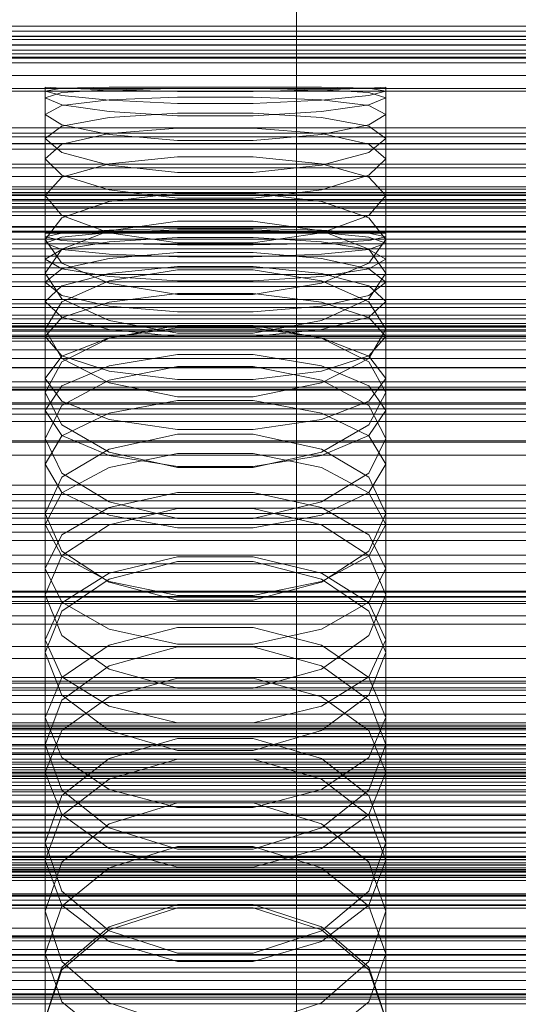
# Model space of a CAD drawing. Header units: millimetres. Extents: x -1970 to 61924, y -58230 to 6847.
# Tile 139 of 256: x -34 to 27, y -33996 to -33874. Entities that reach past the tile are written whole.
import ezdxf

# ---------------------------------------------------------------- set-up
doc = ezdxf.new("R2010")
doc.units = ezdxf.units.MM
for name, color, linetype, lineweight in [('COTAS_O', 1, 'Continuous', 0), ('frontal_briquetadora', 7, 'Continuous', 0), ('frontal_C01', 7, 'Continuous', 0), ('frontal_C02', 7, 'Continuous', 0), ('frontal_C03', 7, 'Continuous', 0), ('frontal_secador', 7, 'Continuous', 0)]:
    doc.layers.add(name, color=color, linetype=linetype, lineweight=lineweight)
doc.dimstyles.new('R19_100', dxfattribs={"dimtxt": 250, "dimasz": 150, "dimexe": 150, "dimexo": 80, "dimgap": 100, "dimtad": 1, "dimtih": 1, "dimtoh": 1, "dimdsep": 46, "dimcen": 0.09, "dimadec": 0, "dimazin": 0, "dimtfac": 1, "dimtdec": 4, "dimtofl": 0, "dimtmove": 0, "dimatfit": 3, "dimfxl": 1, "dimtolj": 1, "dimtzin": 0, "dimarcsym": 0})

# ---------------------------------------------------------------- blocks, each defined once
blk = doc.blocks.new('DIM_R26_46')
at = {"layer": 'COTAS_O'}
for p, q in [((-1725, -33700), (-1575, -33655)), ((1725, -33700), (1575, -33655)), ((-1725, -34400), (-1725, -33700)), ((-1725, -33700), (1725, -33700)), ((-1725, -33700), (-1575, -33745)), ((1725, -33700), (1575, -33745)), ((1725, -34400), (1725, -33700))]:
    blk.add_line(p, q, dxfattribs=at)
blk.add_text('3450 O', height=250, dxfattribs=at).set_placement((0, -33600))
blk = doc.blocks.new('DIM_R26_48')
at = {"layer": 'COTAS_O'}
for p, q in [((-650, -33700), (50, -33700)), ((50, -33700), (5, -33850)), ((50, -34900), (50, -33700)), ((50, -33700), (95, -33850)), ((50, -34900), (5, -34750)), ((50, -34900), (95, -34750)), ((-650, -34900), (50, -34900))]:
    blk.add_line(p, q, dxfattribs=at)
blk.add_text('1200 O', height=250, rotation=90, dxfattribs=at).set_placement((-50, -34300))
blk = doc.blocks.new('DIM_R26_49')
at = {"layer": 'COTAS_O'}
for p, q in [((-650, -34200), (-500, -34155)), ((650, -34200), (500, -34155)), ((-650, -34900), (-650, -34200)), ((-650, -34200), (650, -34200)), ((-650, -34200), (-500, -34245)), ((650, -34200), (500, -34245)), ((650, -34900), (650, -34200))]:
    blk.add_line(p, q, dxfattribs=at)
blk.add_text('1300 O', height=250, dxfattribs=at).set_placement((0, -34100))

msp = doc.modelspace()

# ---------------------------------------------------------------- linework, layer by layer
at = {"layer": 'frontal_briquetadora'}
for p, q in [((-28.92, -33882.856), (-31, -33882.75)), ((-31, -33900.75), (-31, -33882.75)), ((-31, -33883.222), (-28.92, -33882.881)), ((-28.92, -33883.775), (-31, -33883.222)), ((-31, -33901.201), (-31, -33883.222)), ((-28.92, -33882.881), (-23.094, -33882.76)), ((-23.094, -33883.094), (-28.92, -33882.856)), ((-23.094, -33883.063), (-28.92, -33883.423)), ((-23.094, -33882.76), (-14.674, -33882.752)), ((-14.674, -33882.922), (-23.094, -33883.063)), ((-14.674, -33883.285), (-23.094, -33883.094)), ((-14.674, -33882.752), (-5.326, -33882.752)), ((-5.326, -33882.922), (-14.674, -33882.922)), ((-5.326, -33882.752), (3.094, -33882.76)), ((3.094, -33883.063), (-5.326, -33882.922)), ((3.094, -33883.094), (-5.326, -33883.285)), ((3.094, -33882.76), (8.92, -33882.881)), ((8.92, -33882.856), (3.094, -33883.094)), ((8.92, -33883.423), (3.094, -33883.063)), ((11, -33882.75), (8.92, -33882.856)), ((8.92, -33882.881), (11, -33883.222)), ((11, -33883.222), (8.92, -33883.775)), ((11, -33900.75), (11, -33882.75)), ((11, -33901.201), (11, -33883.222)), ((-28.92, -33883.423), (-31, -33884.062)), ((-31, -33902.002), (-31, -33884.062)), ((-31, -33884.062), (-28.92, -33884.912)), ((-23.094, -33884.371), (-28.92, -33883.775)), ((-23.094, -33884.304), (-28.92, -33885.021)), ((-14.674, -33883.964), (-23.094, -33884.304)), ((-14.674, -33884.761), (-23.094, -33884.371)), ((-5.326, -33883.285), (-14.674, -33883.285)), ((-5.326, -33883.964), (-14.674, -33883.964)), ((3.094, -33884.304), (-5.326, -33883.964)), ((3.094, -33884.371), (-5.326, -33884.761)), ((8.92, -33883.775), (3.094, -33884.371)), ((8.92, -33885.021), (3.094, -33884.304)), ((11, -33884.062), (8.92, -33883.423)), ((8.92, -33884.912), (11, -33884.062)), ((11, -33902.002), (11, -33884.062)), ((-28.92, -33885.021), (-31, -33886.106)), ((-28.92, -33884.912), (-23.094, -33885.746)), ((-5.326, -33884.761), (-14.674, -33884.761)), ((3.094, -33885.746), (8.92, -33884.912)), ((11, -33886.106), (8.92, -33885.021)), ((-31, -33903.952), (-31, -33886.106)), ((-28.92, -33887.4), (-31, -33886.106)), ((-28.92, -33887.559), (-23.094, -33886.485)), ((-23.094, -33885.746), (-14.674, -33886.268)), ((-23.094, -33886.485), (-14.674, -33885.947)), ((-14.674, -33885.947), (-5.326, -33885.947)), ((-14.674, -33886.268), (-5.326, -33886.268)), ((-5.326, -33886.268), (3.094, -33885.746)), ((-5.326, -33885.947), (3.094, -33886.485)), ((3.094, -33886.485), (8.92, -33887.559)), ((11, -33886.106), (8.92, -33887.4)), ((11, -33903.952), (11, -33886.106)), ((-31, -33889.086), (-28.92, -33887.559)), ((-23.094, -33888.59), (-28.92, -33887.4)), ((-14.674, -33887.791), (-23.094, -33888.46)), ((-5.326, -33887.791), (-14.674, -33887.791)), ((3.094, -33888.46), (-5.326, -33887.791)), ((8.92, -33887.4), (3.094, -33888.59)), ((8.92, -33887.559), (11, -33889.086)), ((-28.92, -33890.822), (-31, -33889.086)), ((-31, -33906.796), (-31, -33889.086)), ((-23.094, -33888.46), (-28.92, -33889.77)), ((-14.674, -33889.308), (-23.094, -33888.59)), ((3.094, -33888.59), (-5.326, -33889.308)), ((8.92, -33889.77), (3.094, -33888.46)), ((11, -33889.086), (8.92, -33890.822)), ((11, -33906.796), (11, -33889.086)), ((-28.92, -33889.77), (-31, -33891.591)), ((-5.326, -33889.308), (-14.674, -33889.308)), ((11, -33891.591), (8.92, -33889.77)), ((-31, -33909.185), (-31, -33891.591)), ((-31, -33891.591), (-28.92, -33893.618)), ((-23.094, -33892.364), (-28.92, -33890.822)), ((-14.674, -33891.333), (-23.094, -33892.198)), ((-5.326, -33891.333), (-14.674, -33891.333)), ((3.094, -33892.198), (-5.326, -33891.333)), ((8.92, -33890.822), (3.094, -33892.364)), ((8.92, -33893.618), (11, -33891.591)), ((11, -33909.185), (11, -33891.591)), ((-23.094, -33892.198), (-28.92, -33893.859)), ((-14.674, -33893.278), (-23.094, -33892.364)), ((3.094, -33892.364), (-5.326, -33893.277)), ((8.92, -33893.859), (3.094, -33892.198)), ((-28.92, -33893.859), (-31, -33896.116)), ((-28.92, -33893.618), (-23.094, -33895.393)), ((-5.326, -33893.277), (-14.674, -33893.278)), ((3.094, -33895.393), (8.92, -33893.618)), ((11, -33896.116), (8.92, -33893.859)), ((200, -33895.045), (-160, -33895.045)), ((-28.92, -33898.576), (-31, -33896.116)), ((-31, -33913.502), (-31, -33896.116)), ((-23.094, -33895.393), (-14.674, -33896.435)), ((-23.094, -33896.858), (-14.674, -33895.8)), ((-14.674, -33895.8), (-5.326, -33895.8)), ((-14.674, -33896.435), (-5.326, -33896.435)), ((-5.326, -33896.435), (3.094, -33895.393)), ((-5.326, -33895.8), (3.094, -33896.858)), ((11, -33896.116), (8.92, -33898.576)), ((11, -33913.502), (11, -33896.116)), ((-28.92, -33898.867), (-23.094, -33896.858)), ((3.094, -33896.858), (8.92, -33898.867)), ((-31, -33901.553), (-28.92, -33898.867)), ((-23.094, -33900.697), (-28.92, -33898.576)), ((8.92, -33898.576), (3.094, -33900.697)), ((8.92, -33898.867), (11, -33901.553)), ((184, -33900), (-194, -33900)), ((-14.674, -33899.285), (-23.094, -33900.472)), ((-14.673, -33900.196), (-23.093, -33900.395)), ((-5.326, -33899.285), (-14.674, -33899.285)), ((-5.327, -33900.196), (-14.673, -33900.196)), ((3.093, -33900.395), (-5.327, -33900.196)), ((3.094, -33900.472), (-5.326, -33899.285)), ((-31, -33900.75), (-28.92, -33900.75)), ((-28.92, -33900.754), (-31, -33901.201)), ((-31, -33901.201), (-28.92, -33901.648)), ((-31, -33902.002), (-28.92, -33901.257)), ((-23.093, -33900.395), (-28.92, -33900.754)), ((-23.094, -33900.472), (-28.92, -33902.709)), ((-28.92, -33901.257), (-23.093, -33900.66)), ((-28.92, -33900.75), (-23.093, -33900.75)), ((-14.674, -33901.931), (-23.094, -33900.697)), ((-23.093, -33900.66), (-14.673, -33900.329)), ((-23.093, -33900.75), (-14.673, -33900.75)), ((-23.093, -33901.809), (-14.673, -33901.279)), ((-14.673, -33900.329), (-5.327, -33900.329)), ((-14.673, -33900.75), (-5.327, -33900.75)), ((-14.673, -33901.279), (-5.327, -33901.279)), ((-5.327, -33900.329), (3.093, -33900.66)), ((-5.327, -33900.75), (3.093, -33900.75)), ((-5.327, -33901.279), (3.093, -33901.809)), ((3.094, -33900.697), (-5.326, -33901.931)), ((8.92, -33900.754), (3.093, -33900.395)), ((3.093, -33900.66), (8.92, -33901.257)), ((3.093, -33900.75), (8.92, -33900.75)), ((8.92, -33902.709), (3.094, -33900.472)), ((8.92, -33900.75), (11, -33900.75)), ((11, -33901.201), (8.92, -33900.754)), ((8.92, -33901.648), (11, -33901.201)), ((8.92, -33901.257), (11, -33902.002)), ((-28.92, -33904.442), (-31, -33901.553)), ((-31, -33918.691), (-31, -33901.553)), ((-28.92, -33902.746), (-31, -33902.002)), ((-28.92, -33901.648), (-23.093, -33902.006)), ((-28.92, -33902.762), (-23.093, -33901.809)), ((-23.093, -33902.006), (-14.673, -33902.205)), ((-5.326, -33901.931), (-14.674, -33901.931)), ((-14.673, -33902.205), (-5.327, -33902.205)), ((-5.327, -33902.205), (3.093, -33902.006)), ((3.093, -33902.006), (8.92, -33901.648)), ((3.093, -33901.809), (8.92, -33902.762)), ((11, -33901.553), (8.92, -33904.442)), ((11, -33902.002), (8.92, -33902.746)), ((11, -33918.691), (11, -33901.553)), ((-28.92, -33902.709), (-31, -33905.679)), ((-31, -33903.952), (-28.92, -33902.762)), ((-23.093, -33903.344), (-28.92, -33902.746)), ((-23.093, -33903.856), (-28.92, -33905.165)), ((-14.673, -33903.131), (-23.093, -33903.856)), ((-14.673, -33903.675), (-23.093, -33903.344)), ((-5.327, -33903.131), (-14.673, -33903.131)), ((-5.327, -33903.675), (-14.673, -33903.675)), ((3.093, -33903.856), (-5.327, -33903.131)), ((3.093, -33903.344), (-5.327, -33903.675)), ((8.92, -33902.746), (3.093, -33903.344)), ((8.92, -33905.165), (3.093, -33903.856)), ((11, -33905.679), (8.92, -33902.709)), ((8.92, -33902.762), (11, -33903.952)), ((-31, -33903.952), (-28.92, -33905.141)), ((-23.094, -33906.903), (-28.92, -33904.442)), ((-23.093, -33905.719), (-14.673, -33904.863)), ((-14.673, -33904.863), (-5.327, -33904.863)), ((-5.327, -33904.863), (3.093, -33905.719)), ((8.92, -33904.442), (3.094, -33906.903)), ((8.92, -33905.141), (11, -33903.952)), ((-28.92, -33905.165), (-31, -33906.796)), ((-31, -33922.627), (-31, -33905.679)), ((-31, -33905.679), (-28.92, -33908.849)), ((-28.92, -33905.141), (-23.093, -33906.095)), ((-28.92, -33907.261), (-23.093, -33905.719)), ((-14.674, -33905.267), (-23.094, -33906.643)), ((-23.093, -33906.095), (-14.673, -33906.624)), ((-5.326, -33905.267), (-14.674, -33905.267)), ((-5.327, -33906.624), (3.093, -33906.095)), ((3.094, -33906.643), (-5.326, -33905.267)), ((3.093, -33906.095), (8.92, -33905.141)), ((3.093, -33905.719), (8.92, -33907.261)), ((11, -33906.796), (8.92, -33905.165)), ((8.92, -33908.849), (11, -33905.679)), ((11, -33922.627), (11, -33905.679)), ((-31, -33906.796), (-28.92, -33908.427)), ((-31, -33909.185), (-28.92, -33907.261)), ((-23.094, -33906.643), (-28.92, -33909.219)), ((-14.674, -33908.325), (-23.094, -33906.903)), ((-14.673, -33906.624), (-5.327, -33906.624)), ((3.094, -33906.903), (-5.326, -33908.325)), ((8.92, -33909.219), (3.094, -33906.643)), ((8.92, -33908.427), (11, -33906.796)), ((8.92, -33907.261), (11, -33909.185)), ((-28.92, -33908.427), (-23.093, -33909.735)), ((-23.093, -33909.253), (-14.673, -33908.203)), ((-5.326, -33908.325), (-14.674, -33908.325)), ((-14.673, -33908.203), (-5.327, -33908.203)), ((-5.327, -33908.203), (3.093, -33909.253)), ((3.093, -33909.735), (8.92, -33908.427)), ((-28.92, -33911.108), (-31, -33909.185)), ((-28.92, -33909.219), (-31, -33912.608)), ((-28.92, -33908.849), (-23.094, -33911.534)), ((-28.92, -33911.144), (-23.093, -33909.253)), ((-23.093, -33909.735), (-14.673, -33910.461)), ((-5.327, -33910.461), (3.093, -33909.735)), ((3.093, -33909.253), (8.92, -33911.144)), ((3.094, -33911.534), (8.92, -33908.849)), ((11, -33909.185), (8.92, -33911.108)), ((11, -33912.608), (8.92, -33909.219)), ((-31, -33913.502), (-28.92, -33911.144)), ((-23.093, -33912.651), (-28.92, -33911.108)), ((-14.673, -33910.461), (-5.327, -33910.461)), ((8.92, -33911.108), (3.093, -33912.651)), ((8.92, -33911.144), (11, -33913.502)), ((-23.094, -33911.534), (-14.674, -33913.08)), ((-23.094, -33913.701), (-14.674, -33912.14)), ((-14.674, -33912.14), (-5.326, -33912.14)), ((-5.326, -33913.08), (3.094, -33911.534)), ((-5.326, -33912.14), (3.094, -33913.701)), ((-28.92, -33916.193), (-31, -33912.608)), ((-31, -33929.238), (-31, -33912.608)), ((-31, -33913.502), (-28.92, -33915.861)), ((-14.673, -33912.428), (-23.093, -33913.668)), ((-14.673, -33913.507), (-23.093, -33912.651)), ((-14.674, -33913.08), (-5.326, -33913.08)), ((-5.327, -33912.428), (-14.673, -33912.428)), ((-5.327, -33913.507), (-14.673, -33913.507)), ((3.093, -33913.668), (-5.327, -33912.428)), ((3.093, -33912.651), (-5.327, -33913.507)), ((11, -33912.608), (8.92, -33916.193)), ((8.92, -33915.861), (11, -33913.502)), ((11, -33929.238), (11, -33912.608)), ((-23.093, -33913.668), (-28.92, -33915.903)), ((-28.92, -33916.61), (-23.094, -33913.701)), ((8.92, -33915.903), (3.093, -33913.668)), ((3.094, -33913.701), (8.92, -33916.61)), ((-28.92, -33915.903), (-31, -33918.691)), ((-28.92, -33915.861), (-23.093, -33917.752)), ((-23.093, -33917.096), (-14.673, -33915.73)), ((-14.673, -33915.73), (-5.327, -33915.73)), ((-5.327, -33915.73), (3.093, -33917.096)), ((3.093, -33917.752), (8.92, -33915.861)), ((11, -33918.691), (8.92, -33915.903)), ((-31, -33920.41), (-28.92, -33916.61)), ((-23.094, -33919.209), (-28.92, -33916.193)), ((-28.92, -33919.558), (-23.093, -33917.096)), ((-14.674, -33917.209), (-23.094, -33918.891)), ((-5.326, -33917.209), (-14.674, -33917.209)), ((3.094, -33918.891), (-5.326, -33917.209)), ((3.093, -33917.096), (8.92, -33919.558)), ((8.92, -33916.193), (3.094, -33919.209)), ((8.92, -33916.61), (11, -33920.41)), ((-23.093, -33917.752), (-14.673, -33918.801)), ((-5.327, -33918.801), (3.093, -33917.752)), ((-31, -33918.691), (-28.92, -33921.478)), ((-31, -33922.627), (-28.92, -33919.558)), ((-23.094, -33918.891), (-28.92, -33922.018)), ((-14.674, -33920.937), (-23.094, -33919.209)), ((-14.673, -33918.801), (-5.327, -33918.801)), ((3.094, -33919.209), (-5.326, -33920.937)), ((8.92, -33922.018), (3.094, -33918.891)), ((8.92, -33921.478), (11, -33918.691)), ((8.92, -33919.558), (11, -33922.627)), ((200, -33920), (-160, -33920)), ((-28.92, -33924.402), (-31, -33920.41)), ((-31, -33936.682), (-31, -33920.41)), ((11, -33920.41), (8.92, -33924.402)), ((11, -33936.682), (11, -33920.41)), ((-28.92, -33922.018), (-31, -33926.087)), ((-28.92, -33921.478), (-23.093, -33923.713)), ((-23.093, -33922.955), (-14.673, -33921.403)), ((-5.326, -33920.937), (-14.674, -33920.937)), ((-14.673, -33921.403), (-5.327, -33921.403)), ((-5.327, -33921.403), (3.093, -33922.955)), ((3.093, -33923.713), (8.92, -33921.478)), ((11, -33926.087), (8.92, -33922.018)), ((-28.92, -33925.697), (-31, -33922.627)), ((-28.92, -33925.751), (-23.093, -33922.955)), ((3.093, -33922.955), (8.92, -33925.751)), ((11, -33922.627), (8.92, -33925.697)), ((-23.094, -33927.741), (-28.92, -33924.402)), ((-23.093, -33923.713), (-14.673, -33924.953)), ((-5.327, -33924.953), (3.093, -33923.713)), ((8.92, -33924.402), (3.094, -33927.741)), ((-23.093, -33928.158), (-28.92, -33925.697)), ((-14.674, -33925.528), (-23.094, -33927.39)), ((-5.326, -33925.528), (-14.674, -33925.528)), ((-14.673, -33924.953), (-5.327, -33924.953)), ((3.094, -33927.39), (-5.326, -33925.528)), ((8.92, -33925.697), (3.093, -33928.158)), ((-31, -33929.238), (-28.92, -33925.751)), ((-31, -33942.099), (-31, -33926.087)), ((-31, -33926.087), (-28.92, -33930.345)), ((8.92, -33925.751), (11, -33929.238)), ((8.92, -33930.345), (11, -33926.087)), ((11, -33942.099), (11, -33926.087)), ((-23.094, -33927.39), (-28.92, -33930.837)), ((-14.674, -33929.647), (-23.094, -33927.741)), ((-14.673, -33927.928), (-23.093, -33929.662)), ((-5.327, -33927.928), (-14.673, -33927.928)), ((3.093, -33929.662), (-5.327, -33927.928)), ((3.094, -33927.741), (-5.326, -33929.647)), ((8.92, -33930.837), (3.094, -33927.39)), ((-31, -33929.238), (-28.92, -33932.725)), ((-14.673, -33929.524), (-23.093, -33928.158)), ((3.093, -33928.158), (-5.327, -33929.524)), ((8.92, -33932.725), (11, -33929.238)), ((-23.093, -33929.662), (-28.92, -33932.786)), ((-28.92, -33930.345), (-23.094, -33933.895)), ((-5.326, -33929.647), (-14.674, -33929.647)), ((-5.327, -33929.524), (-14.673, -33929.524)), ((8.92, -33932.786), (3.093, -33929.662)), ((3.094, -33933.895), (8.92, -33930.345)), ((-28.92, -33930.837), (-31, -33935.302)), ((11, -33935.302), (8.92, -33930.837)), ((-28.92, -33932.786), (-31, -33936.682)), ((-28.92, -33932.725), (-23.093, -33935.521)), ((-23.093, -33934.597), (-14.673, -33932.744)), ((-14.673, -33932.744), (-5.327, -33932.744)), ((-5.327, -33932.744), (3.093, -33934.597)), ((3.093, -33935.521), (8.92, -33932.725)), ((11, -33936.682), (8.92, -33932.786)), ((-23.094, -33933.895), (-14.674, -33935.917)), ((-5.326, -33935.917), (3.094, -33933.895)), ((-28.92, -33939.949), (-31, -33935.302)), ((-31, -33950.89), (-31, -33935.302)), ((-28.92, -33937.935), (-23.093, -33934.597)), ((-23.094, -33936.726), (-14.674, -33934.689)), ((-14.674, -33934.689), (-5.326, -33934.689)), ((-5.326, -33934.689), (3.094, -33936.726)), ((3.093, -33934.597), (8.92, -33937.935)), ((11, -33935.302), (8.92, -33939.949)), ((11, -33950.89), (11, -33935.302)), ((-23.093, -33935.521), (-14.673, -33937.073)), ((-14.674, -33935.917), (-5.326, -33935.917)), ((-5.327, -33937.073), (3.093, -33935.521)), ((-31, -33936.682), (-28.92, -33940.578)), ((-28.92, -33940.485), (-23.094, -33936.726)), ((-14.673, -33937.073), (-5.327, -33937.073)), ((3.094, -33936.726), (8.92, -33940.485)), ((8.92, -33940.578), (11, -33936.682)), ((-31, -33942.099), (-28.92, -33937.935)), ((8.92, -33937.935), (11, -33942.099)), ((-23.094, -33943.808), (-28.92, -33939.949)), ((8.92, -33939.949), (3.094, -33943.808)), ((-31, -33945.334), (-28.92, -33940.485)), ((-28.92, -33940.578), (-23.093, -33943.702)), ((-14.674, -33941.254), (-23.094, -33943.404)), ((-23.093, -33942.681), (-14.673, -33940.653)), ((-5.326, -33941.254), (-14.674, -33941.254)), ((-14.673, -33940.653), (-5.327, -33940.653)), ((-5.327, -33940.653), (3.093, -33942.681)), ((3.094, -33943.404), (-5.326, -33941.254)), ((3.093, -33943.702), (8.92, -33940.578)), ((8.92, -33940.485), (11, -33945.334)), ((-28.92, -33946.262), (-31, -33942.099)), ((-28.92, -33946.334), (-23.093, -33942.681)), ((3.093, -33942.681), (8.92, -33946.334)), ((11, -33942.099), (8.92, -33946.262)), ((-23.094, -33943.404), (-28.92, -33947.367)), ((-14.674, -33946.001), (-23.094, -33943.808)), ((-23.093, -33943.702), (-14.673, -33945.436)), ((-5.327, -33945.436), (3.093, -33943.702)), ((3.094, -33943.808), (-5.326, -33946.001)), ((8.92, -33947.366), (3.094, -33943.404)), ((-28.92, -33950.361), (-31, -33945.334)), ((-31, -33960.462), (-31, -33945.334)), ((-31, -33950.89), (-28.92, -33946.334)), ((-23.093, -33949.6), (-28.92, -33946.262)), ((-5.326, -33946.001), (-14.674, -33946.001)), ((-14.673, -33945.436), (-5.327, -33945.436)), ((8.92, -33946.262), (3.093, -33949.6)), ((11, -33945.334), (8.92, -33950.361)), ((8.92, -33946.334), (11, -33950.89)), ((11, -33960.462), (11, -33945.334)), ((-28.92, -33947.367), (-31, -33952.465)), ((11, -33952.465), (8.92, -33947.366)), ((-14.673, -33949.368), (-23.093, -33951.565)), ((-14.673, -33951.453), (-23.093, -33949.6)), ((-5.327, -33949.368), (-14.673, -33949.368)), ((3.093, -33951.565), (-5.327, -33949.368)), ((3.093, -33949.6), (-5.327, -33951.453)), ((-31, -33950.89), (-28.92, -33955.446)), ((-23.094, -33954.52), (-28.92, -33950.361)), ((8.92, -33950.361), (3.094, -33954.52)), ((8.92, -33955.446), (11, -33950.89)), ((-23.093, -33951.565), (-28.92, -33955.525)), ((-14.674, -33951.768), (-23.094, -33954.085)), ((-23.094, -33954.085), (-14.674, -33951.768)), ((-5.326, -33951.768), (-14.674, -33951.768)), ((-5.327, -33951.453), (-14.673, -33951.453)), ((3.094, -33954.085), (-5.326, -33951.768)), ((-5.326, -33951.768), (3.094, -33954.085)), ((8.92, -33955.525), (3.093, -33951.565)), ((-31, -33967.266), (-31, -33952.465)), ((-31, -33952.465), (-28.92, -33957.738)), ((8.92, -33957.738), (11, -33952.465)), ((11, -33967.266), (11, -33952.465)), ((-23.094, -33954.085), (-28.92, -33958.344)), ((-28.92, -33958.344), (-23.094, -33954.085)), ((-14.674, -33956.878), (-23.094, -33954.52)), ((3.094, -33954.52), (-5.326, -33956.878)), ((8.92, -33958.344), (3.094, -33954.085)), ((3.094, -33954.085), (8.92, -33958.344)), ((-28.92, -33955.525), (-31, -33960.462)), ((-28.92, -33955.446), (-23.093, -33959.099)), ((-23.093, -33957.922), (-14.673, -33955.615)), ((-14.673, -33955.615), (-5.327, -33955.615)), ((-5.327, -33955.615), (3.093, -33957.922)), ((3.093, -33959.099), (8.92, -33955.446)), ((11, -33960.462), (8.92, -33955.525)), ((-5.326, -33956.878), (-14.674, -33956.878)), ((-28.92, -33958.344), (-31, -33963.807)), ((-28.92, -33957.738), (-23.094, -33962.092)), ((-28.92, -33962.081), (-23.093, -33957.922)), ((3.093, -33957.922), (8.92, -33962.081)), ((3.094, -33962.092), (8.92, -33957.738)), ((11, -33963.807), (8.92, -33958.344)), ((-23.093, -33959.099), (-14.673, -33961.127)), ((-5.327, -33961.127), (3.093, -33959.099)), ((-31, -33960.462), (-28.92, -33965.4)), ((8.92, -33965.4), (11, -33960.462)), ((-31, -33967.266), (-28.92, -33962.081)), ((-23.094, -33962.092), (-14.674, -33964.556)), ((-14.673, -33961.127), (-5.327, -33961.127)), ((-5.326, -33964.556), (3.094, -33962.092)), ((8.92, -33962.081), (11, -33967.266)), ((-23.094, -33965.539), (-14.674, -33963.061)), ((-14.674, -33963.061), (-5.326, -33963.061)), ((-5.326, -33963.061), (3.094, -33965.539)), ((-28.92, -33969.438), (-31, -33963.807)), ((-31, -33978.088), (-31, -33963.807)), ((-14.674, -33964.556), (-5.326, -33964.556)), ((11, -33963.807), (8.92, -33969.438)), ((11, -33978.088), (11, -33963.807)), ((-28.92, -33965.4), (-23.093, -33969.359)), ((-28.92, -33970.084), (-23.094, -33965.539)), ((-23.093, -33968.093), (-14.673, -33965.624)), ((-14.673, -33965.624), (-5.327, -33965.624)), ((-5.327, -33965.624), (3.093, -33968.093)), ((3.093, -33969.359), (8.92, -33965.4)), ((3.094, -33965.539), (8.92, -33970.084)), ((-28.92, -33972.452), (-31, -33967.266)), ((-28.92, -33972.541), (-23.093, -33968.093)), ((3.093, -33968.093), (8.92, -33972.541)), ((11, -33967.266), (8.92, -33972.452)), ((-23.093, -33969.359), (-14.673, -33971.557)), ((-5.327, -33971.557), (3.093, -33969.359)), ((-31, -33975.899), (-28.92, -33970.084)), ((-23.094, -33974.075), (-28.92, -33969.438)), ((8.92, -33969.438), (3.094, -33974.075)), ((8.92, -33970.084), (11, -33975.899)), ((-14.674, -33971.009), (-23.094, -33973.591)), ((-5.326, -33971.009), (-14.674, -33971.009)), ((-14.673, -33971.557), (-5.327, -33971.557)), ((3.094, -33973.591), (-5.326, -33971.009)), ((-31, -33978.088), (-28.92, -33972.541)), ((-23.093, -33976.61), (-28.92, -33972.452)), ((8.92, -33972.452), (3.093, -33976.61)), ((8.92, -33972.541), (11, -33978.088)), ((-23.094, -33973.591), (-28.92, -33978.321)), ((-14.674, -33976.695), (-23.094, -33974.075)), ((3.094, -33974.075), (-5.326, -33976.695)), ((8.92, -33978.321), (3.094, -33973.591)), ((-28.92, -33981.875), (-31, -33975.899)), ((-31, -33989.624), (-31, -33975.899)), ((-14.673, -33976.379), (-23.093, -33979.002)), ((-14.673, -33978.918), (-23.093, -33976.61)), ((-5.326, -33976.695), (-14.674, -33976.695)), ((-5.327, -33976.379), (-14.673, -33976.379)), ((3.093, -33979.002), (-5.327, -33976.379)), ((3.093, -33976.61), (-5.327, -33978.918)), ((11, -33975.899), (8.92, -33981.875)), ((11, -33989.624), (11, -33975.899)), ((-31, -33978.088), (-28.92, -33983.634)), ((-28.92, -33978.321), (-31, -33984.362)), ((-23.093, -33979.002), (-28.92, -33983.729)), ((-5.327, -33978.918), (-14.673, -33978.918)), ((8.92, -33983.729), (3.093, -33979.002)), ((8.92, -33983.634), (11, -33978.088)), ((11, -33984.362), (8.92, -33978.321)), ((-23.094, -33986.783), (-28.92, -33981.875)), ((8.92, -33981.875), (3.094, -33986.783)), ((-28.92, -33983.729), (-31, -33989.624)), ((-28.92, -33983.634), (-23.093, -33988.082)), ((-14.674, -33983.539), (-23.094, -33986.271)), ((-23.093, -33986.673), (-14.673, -33983.95)), ((-5.326, -33983.539), (-14.674, -33983.539)), ((-14.673, -33983.95), (-5.327, -33983.95)), ((-5.327, -33983.95), (3.093, -33986.673)), ((3.094, -33986.271), (-5.326, -33983.539)), ((3.093, -33988.082), (8.92, -33983.634)), ((11, -33989.624), (8.92, -33983.729)), ((-31, -33997.699), (-31, -33984.362)), ((-31, -33984.362), (-28.92, -33990.56)), ((8.92, -33990.56), (11, -33984.362)), ((11, -33997.699), (11, -33984.362)), ((-23.094, -33986.271), (-28.92, -33991.269)), ((8.92, -33991.269), (3.094, -33986.271)), ((-28.92, -33991.58), (-23.093, -33986.673)), ((-14.674, -33989.552), (-23.094, -33986.783)), ((3.094, -33986.783), (-5.326, -33989.552)), ((3.093, -33986.673), (8.92, -33991.58)), ((-23.093, -33988.082), (-14.673, -33990.551)), ((-5.327, -33990.551), (3.093, -33988.082)), ((-31, -33989.624), (-28.92, -33995.519)), ((-5.326, -33989.552), (-14.674, -33989.552)), ((8.92, -33995.519), (11, -33989.624)), ((-28.92, -33991.269), (-31, -33997.637)), ((-28.92, -33990.56), (-23.094, -33995.642)), ((-14.673, -33990.551), (-5.327, -33990.551)), ((3.094, -33995.642), (8.92, -33990.56)), ((11, -33997.637), (8.92, -33991.269)), ((-31, -33997.699), (-28.92, -33991.58)), ((8.92, -33991.58), (11, -33997.699)), ((-28.92, -33995.519), (-23.093, -34000.246)), ((-23.094, -33995.642), (-14.674, -33998.507)), ((-5.326, -33998.507), (3.094, -33995.642)), ((3.093, -34000.246), (8.92, -33995.519))]:
    msp.add_line(p, q, dxfattribs=at)
at = {"layer": 'frontal_C01'}
for p, q in [((0, -33994.965), (0, -33732.352)), ((0, -33738.133), (0, -34000.746)), ((980, -33912.304), (-980, -33912.304)), ((980, -33917.304), (-980, -33917.304)), ((0, -33994.965), (-130, -33994.965)), ((0, -34257.579), (0, -33994.965)), ((130, -33994.965), (0, -33994.965))]:
    msp.add_line(p, q, dxfattribs=at)
at = {"layer": 'frontal_C02'}
for p, q in [((0, -33940.443), (0, -33649.948)), ((0, -33655.678), (0, -33946.173)), ((-311.15, -33875.833), (311.15, -33875.833)), ((-450, -33876.51), (450, -33876.51)), ((-311.15, -33876.871), (311.15, -33876.871)), ((-311.15, -33878.619), (311.15, -33878.619)), ((-311.15, -33879.156), (311.15, -33879.156)), ((-311.15, -33879.752), (311.15, -33879.752)), ((450, -33888.432), (-450, -33888.432)), ((450, -33909.919), (-450, -33909.919)), ((-450, -33921.841), (450, -33921.841)), ((0, -33940.443), (-130, -33940.443)), ((0, -34230.937), (0, -33940.443)), ((130, -33940.443), (0, -33940.443)), ((-130, -33945.04), (130, -33945.04)), ((-130, -33945.636), (130, -33945.636)), ((-130, -33946.173), (0, -33946.173)), ((-130, -33946.173), (130, -33946.173)), ((0, -33946.173), (0, -34236.667)), ((0, -33946.173), (130, -33946.173)), ((-130, -33947.921), (130, -33947.921)), ((-130, -33948.958), (130, -33948.958)), ((-130, -33951.739), (130, -33951.739)), ((-130, -33953.206), (130, -33953.206)), ((-130, -33956.831), (130, -33956.831)), ((-130, -33958.627), (130, -33958.627)), ((-148, -33961.426), (148, -33961.426)), ((-148, -33961.637), (148, -33961.637)), ((-148, -33961.828), (148, -33961.828)), ((-148, -33962.447), (148, -33962.447)), ((-148, -33962.815), (148, -33962.815)), ((130, -33962.848), (-130, -33962.848)), ((-148, -33963.8), (148, -33963.8)), ((-148, -33964.32), (148, -33964.32)), ((-148, -33965.604), (148, -33965.604)), ((-130, -33964.852), (130, -33964.852)), ((-148, -33966.241), (148, -33966.241)), ((430, -33967.57), (-430, -33967.57)), ((148, -33967.736), (-148, -33967.736)), ((-148, -33968.446), (148, -33968.446)), ((-130, -33969.381), (130, -33969.381)), ((-148, -33970.051), (148, -33970.051)), ((-148, -33970.786), (148, -33970.786)), ((-130, -33971.456), (130, -33971.456)), ((430, -33972.57), (-430, -33972.57)), ((-148, -33972.391), (148, -33972.391)), ((-148, -33973.101), (148, -33973.101)), ((-148, -33974.596), (148, -33974.596)), ((-148, -33975.233), (148, -33975.233)), ((-148, -33976.517), (148, -33976.517)), ((-130, -33975.985), (130, -33975.985)), ((-148, -33977.037), (148, -33977.037)), ((-148, -33978.022), (148, -33978.022)), ((-148, -33978.39), (148, -33978.39)), ((-148, -33979.009), (148, -33979.009)), ((-130, -33977.989), (130, -33977.989)), ((-148, -33979.2), (148, -33979.2)), ((-148, -33979.411), (148, -33979.411)), ((-130, -33982.21), (130, -33982.21)), ((-130, -33984.006), (130, -33984.006)), ((-130, -33987.631), (130, -33987.631)), ((-130, -33989.098), (130, -33989.098)), ((-130, -33991.879), (130, -33991.879)), ((-130, -33992.916), (130, -33992.916)), ((-130, -33994.664), (130, -33994.664)), ((-130, -33995.201), (130, -33995.201)), ((-130, -33995.797), (130, -33995.797))]:
    msp.add_line(p, q, dxfattribs=at)
at = {"layer": 'frontal_C03'}
for p, q in [((1250, -33875.207), (-1250, -33875.207)), ((-1250, -33876.451), (1250, -33876.451)), ((1250, -33877.514), (-1250, -33877.514)), ((-1250, -33877.581), (1250, -33877.581)), ((1250, -33878.167), (-1250, -33878.167)), ((1250, -33879.049), (-1250, -33879.049)), ((-1250, -33881.3), (1250, -33881.3)), ((-1250, -33882.897), (1250, -33882.897)), ((-1500, -33883.261), (1500, -33883.261)), ((-1250, -33887.744), (1250, -33887.744)), ((1250, -33888.855), (-1250, -33888.855)), ((-1250, -33889.699), (1250, -33889.699)), ((1250, -33889.737), (-1250, -33889.737)), ((1250, -33890.39), (-1250, -33890.39)), ((1500, -33892.245), (-1500, -33892.245)), ((1250, -33892.697), (-1250, -33892.697)), ((-1250, -33893.755), (1250, -33893.755)), ((-1250, -33895.344), (1250, -33895.344)), ((-1268, -33895.717), (1268, -33895.717)), ((-1268, -33895.941), (1268, -33895.941)), ((-1268, -33896.106), (1268, -33896.106)), ((-1268, -33896.763), (1268, -33896.763)), ((-1268, -33897.081), (1268, -33897.081)), ((1250, -33896.607), (-1250, -33896.607)), ((1250, -33897.525), (-1250, -33897.525)), ((1250, -33897.664), (-1250, -33897.664)), ((-1268, -33898.127), (1268, -33898.127)), ((-1268, -33898.576), (1268, -33898.576)), ((-1268, -33899.939), (1268, -33899.939)), ((1250, -33899.972), (-1250, -33899.972)), ((-1268, -33900.489), (1268, -33900.489)), ((1250, -33900.625), (-1250, -33900.625)), ((-1268, -33902.077), (1268, -33902.077)), ((1250, -33901.506), (-1250, -33901.506)), ((1268, -33902.69), (-1268, -33902.69)), ((-1250, -33903.582), (1250, -33903.582)), ((-1268, -33904.394), (1268, -33904.394)), ((-1268, -33905.029), (1268, -33905.029)), ((-1250, -33905.841), (1250, -33905.841)), ((-1268, -33906.733), (1268, -33906.733)), ((-1268, -33907.346), (1268, -33907.346)), ((-1268, -33908.934), (1268, -33908.934)), ((-1268, -33909.484), (1268, -33909.484)), ((-1268, -33910.847), (1268, -33910.847)), ((-1268, -33911.296), (1268, -33911.296)), ((-1268, -33912.342), (1268, -33912.342)), ((1250, -33911.313), (-1250, -33911.313)), ((-1250, -33911.898), (1250, -33911.898)), ((1250, -33912.194), (-1250, -33912.194)), ((-1268, -33912.66), (1268, -33912.66)), ((-1268, -33913.317), (1268, -33913.317)), ((-1268, -33913.482), (1268, -33913.482)), ((1250, -33912.848), (-1250, -33912.848)), ((-1268, -33913.706), (1268, -33913.706)), ((-1250, -33914.079), (1250, -33914.079)), ((1250, -33915.155), (-1250, -33915.155)), ((-1250, -33916.212), (1250, -33916.212)), ((1500, -33917.367), (-1500, -33917.367)), ((1250, -33919.065), (-1250, -33919.065)), ((-1250, -33919.724), (1250, -33919.724)), ((1250, -33920.122), (-1250, -33920.122)), ((-1250, -33921.679), (1250, -33921.679)), ((1250, -33922.429), (-1250, -33922.429)), ((1250, -33923.083), (-1250, -33923.083)), ((1250, -33923.964), (-1250, -33923.964)), ((-1500, -33926.351), (1500, -33926.351)), ((-1250, -33926.526), (1250, -33926.526)), ((-1250, -33928.123), (1250, -33928.123)), ((-1250, -33931.843), (1250, -33931.843)), ((-1250, -33932.972), (1250, -33932.972)), ((1250, -33933.77), (-1250, -33933.77)), ((1250, -33934.652), (-1250, -33934.652)), ((-1250, -33935.31), (1250, -33935.31)), ((-1250, -33935.894), (1250, -33935.894)), ((-1250, -33936.692), (1250, -33936.692)), ((1250, -33937.613), (-1250, -33937.613)), ((-1250, -33938.67), (1250, -33938.67)), ((1250, -33941.522), (-1250, -33941.522)), ((1250, -33942.579), (-1250, -33942.579)), ((1250, -33944.887), (-1250, -33944.887)), ((1250, -33945.54), (-1250, -33945.54)), ((1250, -33946.422), (-1250, -33946.422)), ((-1500, -33955.526), (1500, -33955.526)), ((1250, -33956.228), (-1250, -33956.228)), ((1250, -33957.109), (-1250, -33957.109)), ((1250, -33957.763), (-1250, -33957.763)), ((1250, -33960.07), (-1250, -33960.07)), ((-1250, -33961.128), (1250, -33961.128)), ((1250, -33963.98), (-1250, -33963.98)), ((1250, -33965.037), (-1250, -33965.037)), ((1500, -33966.934), (-1500, -33966.934)), ((1500, -33967.219), (-1500, -33967.219)), ((1250, -33967.345), (-1250, -33967.345)), ((1250, -33967.998), (-1250, -33967.998)), ((1250, -33968.879), (-1250, -33968.879)), ((-1500, -33978.628), (1500, -33978.628)), ((1250, -33978.686), (-1250, -33978.686)), ((1250, -33979.567), (-1250, -33979.567)), ((1250, -33980.221), (-1250, -33980.221)), ((1250, -33982.528), (-1250, -33982.528)), ((-1250, -33983.585), (1250, -33983.585)), ((1250, -33986.437), (-1250, -33986.437)), ((1250, -33987.495), (-1250, -33987.495)), ((1250, -33989.802), (-1250, -33989.802)), ((1250, -33990.456), (-1250, -33990.456)), ((1250, -33991.337), (-1250, -33991.337))]:
    msp.add_line(p, q, dxfattribs=at)
at = {"layer": 'frontal_secador'}
for p, q in [((-1250, -33956), (1250, -33956)), ((-1250, -33962), (1250, -33962)), ((-1250, -33965), (1250, -33965)), ((1250, -33966), (-1250, -33966)), ((-1250, -33966.659), (1250, -33966.659)), ((1250, -33969.659), (-1250, -33969.659)), ((-1250, -33971), (1250, -33971)), ((1250, -33974), (-1250, -33974)), ((-1250, -33974.728), (1250, -33974.728)), ((-1250, -33977.588), (1250, -33977.588)), ((1250, -33977.611), (-1250, -33977.611)), ((1250, -33977.728), (-1250, -33977.728)), ((-1250, -33979.387), (1250, -33979.387)), ((1250, -33979.918), (-1250, -33979.918)), ((-1250, -33980), (1250, -33980)), ((1250, -33980.588), (-1250, -33980.588)), ((1250, -33982.387), (-1250, -33982.387)), ((1250, -33983), (-1250, -33983)), ((-1250, -33983.65), (1250, -33983.65)), ((1250, -33984), (-1250, -33984)), ((1250, -33987.382), (-1250, -33987.382)), ((-1250, -33988), (1250, -33988)), ((1250, -33989.689), (-1250, -33989.689)), ((1250, -33994), (-1250, -33994)), ((1250, -33994.545), (-1250, -33994.545))]:
    msp.add_line(p, q, dxfattribs=at)

# ---------------------------------------------------------------- dimensions: what is measured, and where the dimension line sits
at = {"layer": 'COTAS_O'}
for p1, p2, distance, picture, middle in [((-650, -34900), (-650, -33700), -700, 'DIM_R26_48', (50, -34300)), ((-1725, -34400), (1725, -34400), 700, 'DIM_R26_46', (0, -33700)), ((-650, -34900), (650, -34900), 700, 'DIM_R26_49', (0, -34200))]:
    dim = msp.add_aligned_dim(p1=p1, p2=p2, distance=distance, text='<> O', dimstyle='R19_100', dxfattribs=at)
    dim.commit()
    dim.dimension.update_dxf_attribs({"geometry": picture, "text_midpoint": middle})

doc.saveas('drawing.dxf')
